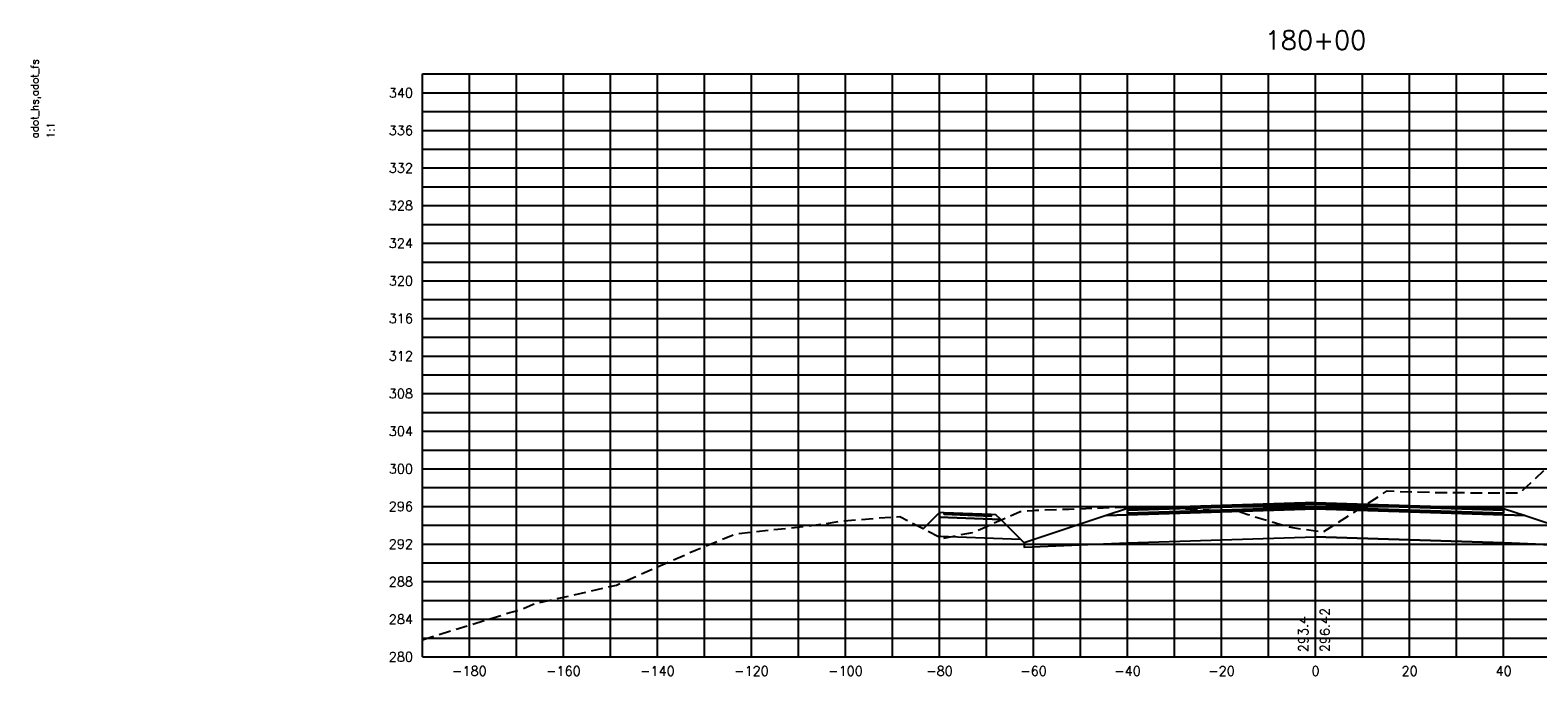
# Model space of a CAD drawing. Extents: x 1497 to 2840, y 16 to 8218.
# Tile 37 of 56: x 2227 to 2547, y 4276 to 4413. Entities that reach past the tile are written whole.
import ezdxf
from ezdxf.enums import TextEntityAlignment as Align

# ---------------------------------------------------------------- set-up
doc = ezdxf.new("R2010")
doc.units = 0
doc.header["$LTSCALE"] = 20
doc.header["$MEASUREMENT"] = 0
doc.linetypes.add('HIDDEN_050%', pattern=[0.1875, 0.125, -0.0625])
for name, color, linetype in [('S-AT-TXT175', 6, 'Continuous'), ('S-AT-TXT80', 1, 'Continuous'), ('XDATUM', 3, 'Continuous'), ('XEG', 1, 'HIDDEN_050%'), ('XFG', 2, 'Continuous'), ('XGRID', 251, 'Continuous'), ('XGRIDT', 2, 'Continuous'), ('XREF-BORDER', 7, 'Continuous')]:
    doc.layers.add(name, color=color, linetype=linetype)
doc.styles.add('L100', font='simplex.shx', dxfattribs={"height": 2})
doc.styles.add('L175', font='ROMANSM.shx', dxfattribs={"height": 3.5})
doc.styles.add('L80', font='ROMANSM.shx', dxfattribs={"height": 1.6})

# ---------------------------------------------------------------- blocks, each defined once
blk = doc.blocks.new('03025_00_att1')
at = {"layer": 'S-AT-TXT175', "style": 'L175'}
for tag, p in [('NUM', (32.402, 20.822)), ('LINE1', (30.64, 1.444)), ('LINE2', (30.64, 1.161)), ('LINE3', (30.64, 0.877))]:
    blk.add_attdef(tag, text='', height=0.175, dxfattribs=at).set_placement(p, align=Align.CENTER)
at = {"layer": 'S-AT-TXT80', "style": 'L80'}
for tag, p in [('DRAFTED', (2.436, 14.201)), ('PCTB', (2.094, 11.605)), ('PSCALE', (2.265, 11.605)), ('PVIEW', (2.436, 11.605))]:
    blk.add_attdef(tag, p, '', height=0.08, rotation=90, dxfattribs=at)

msp = doc.modelspace()

# ---------------------------------------------------------------- linework, layer by layer
at = {"layer": 'XDATUM', "flags": 128}
msp.add_lwpolyline([(2416.56, 4307.27), (2420, 4310.71), (2420, 4305.71), (2437.21, 4305.02), (2438, 4304.23), (2438, 4303.35), (2460, 4304.23), (2500, 4305.51), (2540, 4304.23), (2562, 4303.35), (2562, 4304.23), (2641.5, 4383.74)], dxfattribs=at)
at = {"layer": 'XEG', "flags": 128}
msp.add_lwpolyline([(2310, 4283.66), (2328.6, 4289.41), (2330.91, 4290), (2333.55, 4291.21), (2351.27, 4295.29), (2368.07, 4302.7), (2376.63, 4306.16), (2393.8, 4308.06), (2399.42, 4308.94), (2410.05, 4309.78), (2411.54, 4309.86), (2419.78, 4305.61), (2420.37, 4305.17), (2420.83, 4305.25), (2427.04, 4306.48), (2429.73, 4307.62), (2437.18, 4310.93), (2439.81, 4311.12), (2440.4, 4311.18), (2447.52, 4311.44), (2460.97, 4311.92), (2472.96, 4311.47), (2480.45, 4311.14), (2481.01, 4311.11), (2483.47, 4311.04), (2485.62, 4310.3), (2494.17, 4307.67), (2495.5, 4307.45), (2500, 4306.84), (2501.68, 4306.61), (2512.52, 4313.55), (2515.22, 4315.29), (2526.6, 4314.96), (2543.45, 4314.87), (2556.23, 4326.75), (2568.09, 4337.97), (2583.13, 4346.37), (2592.11, 4355.46), (2603.63, 4361.1), (2615.87, 4368.72), (2628.82, 4375.72), (2641.05, 4383.53), (2663.73, 4393.67), (2668.5, 4395.19), (2678.85, 4399.2), (2690, 4403.6)], dxfattribs=at)
at = {"layer": 'XFG', "flags": 128}
for points in [[(2420, 4310.71), (2420, 4310.71), (2416.56, 4307.27)], [(2420, 4310.71), (2420, 4309.71), (2433.04, 4309.19), (2432, 4310.23), (2431, 4310.27), (2431, 4309.93), (2421, 4310.33), (2421, 4310.67), (2420, 4310.71)], [(2421, 4310.67), (2421, 4310.33), (2431, 4309.93), (2431, 4310.27), (2421, 4310.67)], [(2500, 4311.51), (2460, 4310.23), (2455.43, 4310.04), (2438, 4304.23), (2438, 4303.35), (2460, 4304.23), (2500, 4305.51)], [(2500, 4311.85), (2460, 4310.57), (2460, 4311.57), (2455.43, 4310.04), (2460, 4310.23), (2500, 4311.51)], [(2500, 4312.85), (2460, 4311.57), (2460, 4311.23), (2500, 4312.51)], [(2500, 4312.51), (2460, 4311.23), (2460, 4310.57), (2500, 4311.85)], [(2500, 4312.85), (2540, 4311.57), (2540, 4311.23), (2500, 4312.51)], [(2500, 4312.51), (2540, 4311.23), (2540, 4310.57), (2500, 4311.85)], [(2500, 4311.85), (2540, 4310.57), (2540, 4311.57), (2544.57, 4310.04), (2540, 4310.23), (2500, 4311.51)], [(2500, 4311.51), (2540, 4310.23), (2544.57, 4310.04), (2562, 4304.23), (2562, 4303.35), (2540, 4304.23), (2500, 4305.51)], [(2420, 4309.71), (2420, 4305.71), (2437.21, 4305.02), (2433.04, 4309.19), (2420, 4309.71)], [(2438, 4304.23), (2437.21, 4305.02)]]:
    msp.add_lwpolyline(points, dxfattribs=at)
at = {"layer": 'XGRID'}
for p, q in [((2310, 4280), (2310, 4404)), ((2310, 4404), (2690, 4404)), ((2320, 4280), (2320, 4404)), ((2330, 4280), (2330, 4404)), ((2340, 4280), (2340, 4404)), ((2350, 4280), (2350, 4404)), ((2360, 4280), (2360, 4404)), ((2370, 4280), (2370, 4404)), ((2380, 4280), (2380, 4404)), ((2390, 4280), (2390, 4404)), ((2400, 4280), (2400, 4404)), ((2410, 4280), (2410, 4404)), ((2420, 4280), (2420, 4404)), ((2430, 4280), (2430, 4404)), ((2440, 4280), (2440, 4404)), ((2450, 4280), (2450, 4404)), ((2460, 4280), (2460, 4404)), ((2470, 4280), (2470, 4404)), ((2480, 4280), (2480, 4404)), ((2490, 4280), (2490, 4404)), ((2500, 4280), (2500, 4404)), ((2510, 4280), (2510, 4404)), ((2520, 4280), (2520, 4404)), ((2530, 4280), (2530, 4404)), ((2540, 4280), (2540, 4404)), ((2310, 4400), (2690, 4400)), ((2310, 4396), (2690, 4396)), ((2310, 4392), (2690, 4392)), ((2310, 4388), (2690, 4388)), ((2310, 4384), (2690, 4384)), ((2310, 4380), (2690, 4380)), ((2310, 4376), (2690, 4376)), ((2310, 4372), (2690, 4372)), ((2310, 4368), (2690, 4368)), ((2310, 4364), (2690, 4364)), ((2310, 4360), (2690, 4360)), ((2310, 4356), (2690, 4356)), ((2310, 4352), (2690, 4352)), ((2310, 4348), (2690, 4348)), ((2310, 4344), (2690, 4344)), ((2310, 4340), (2690, 4340)), ((2310, 4336), (2690, 4336)), ((2310, 4332), (2690, 4332)), ((2310, 4328), (2690, 4328)), ((2310, 4324), (2690, 4324)), ((2310, 4320), (2690, 4320)), ((2310, 4316), (2690, 4316)), ((2310, 4312), (2690, 4312)), ((2310, 4308), (2690, 4308)), ((2310, 4304), (2690, 4304)), ((2310, 4300), (2690, 4300)), ((2310, 4296), (2690, 4296)), ((2310, 4292), (2690, 4292)), ((2310, 4288), (2690, 4288)), ((2310, 4284), (2690, 4284)), ((2310, 4280), (2690, 4280))]:
    msp.add_line(p, q, dxfattribs=at)

# ---------------------------------------------------------------- block references
at = {"layer": 'XREF-BORDER'}
ref = msp.add_blockref('03025_00_att1', (2186.45, 4158.23), dxfattribs=dict(at, xscale=20, yscale=20, zscale=20))
ref.add_attrib('PCTB', 'adot_hs,adot_fs', (2228.33, 4390.32), dxfattribs={"layer": 'S-AT-TXT80', "height": 1.6, "rotation": 90, "style": 'L80'})
ref.add_attrib('PSCALE', '1:1', (2231.75, 4390.32), dxfattribs={"layer": 'S-AT-TXT80', "height": 1.6, "rotation": 90, "style": 'L80'})

# ---------------------------------------------------------------- texts
at = {"layer": 'XGRIDT', "style": 'L100'}
msp.add_text('180+00', height=4, dxfattribs=at).set_placement((2500, 4408), align=Align.BOTTOM_CENTER)
for s, p in [('340', (2308, 4400)), ('336', (2308, 4392)), ('332', (2308, 4384)), ('328', (2308, 4376)), ('324', (2308, 4368)), ('320', (2308, 4360)), ('316', (2308, 4352)), ('312', (2308, 4344)), ('308', (2308, 4336)), ('304', (2308, 4328)), ('300', (2308, 4320)), ('296', (2308, 4312)), ('292', (2308, 4304)), ('288', (2308, 4296)), ('284', (2308, 4288)), ('280', (2308, 4280))]:
    msp.add_text(s, height=2, dxfattribs=at).set_placement(p, align=Align.MIDDLE_RIGHT)
msp.add_text('296.42', height=2, rotation=90, dxfattribs=at).set_placement((2501, 4281), align=Align.TOP_LEFT)
msp.add_text('293.4', height=2, rotation=90, dxfattribs=at).set_placement((2499, 4281), align=Align.BOTTOM_LEFT)
for s, p in [('-180', (2320, 4278)), ('-160', (2340, 4278)), ('-140', (2360, 4278)), ('-120', (2380, 4278)), ('-100', (2400, 4278)), ('-80', (2420, 4278)), ('-60', (2440, 4278)), ('-40', (2460, 4278)), ('-20', (2480, 4278)), ('0', (2500, 4278)), ('20', (2520, 4278)), ('40', (2540, 4278))]:
    msp.add_text(s, height=2, dxfattribs=at).set_placement(p, align=Align.TOP_CENTER)

doc.saveas('drawing.dxf')
